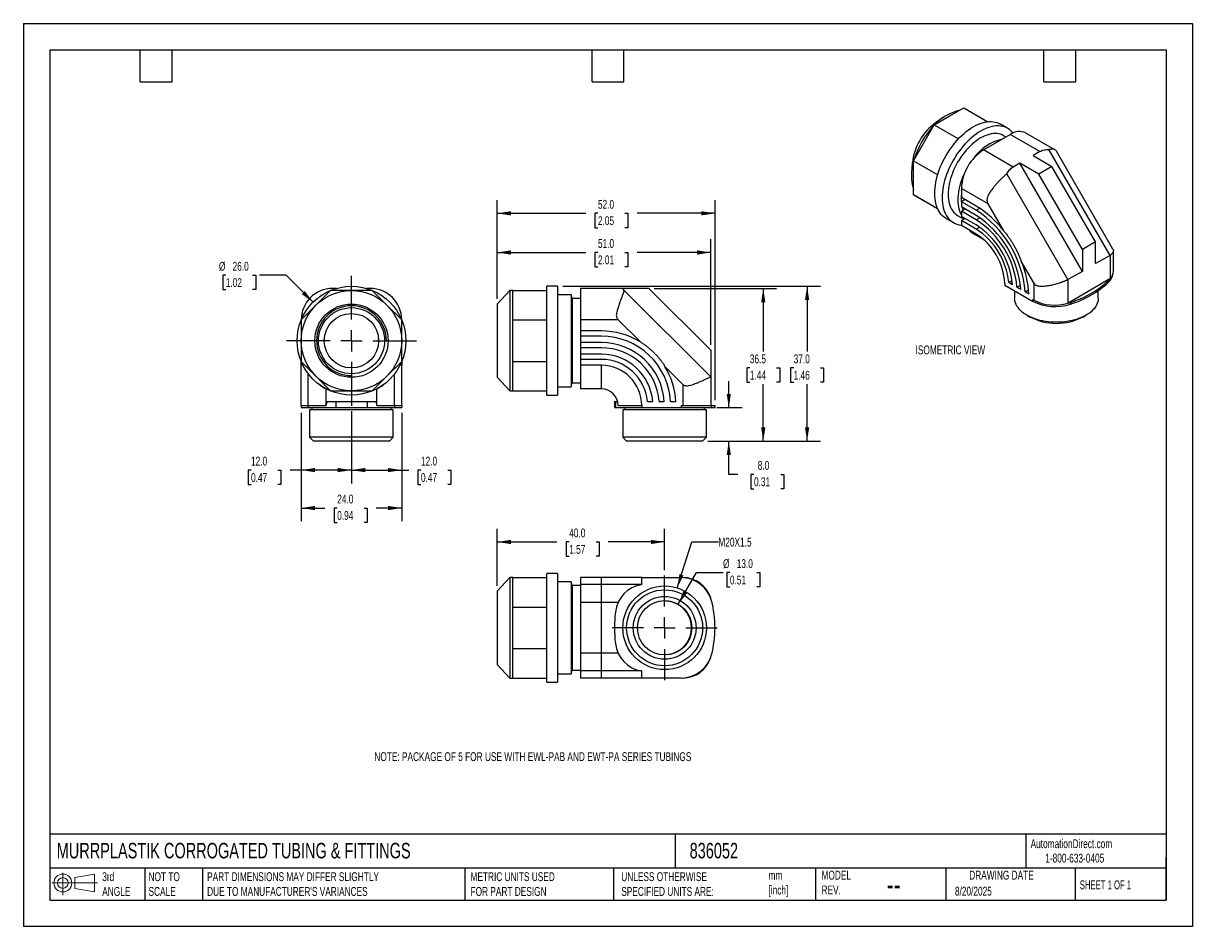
# Model space of a CAD drawing. Header units: millimetres. Extents: x 0 to 279, y 0 to 216.
import ezdxf

# ---------------------------------------------------------------- set-up
doc = ezdxf.new("R2010")
doc.units = ezdxf.units.MM
doc.linetypes.add('CENTERX2', pattern=[20.32, 12.7, -2.54, 2.54, -2.54])
doc.layers.add('CENTER', color=40, linetype='CENTERX2')
doc.layers.add('DIMENSIONS', color=140, linetype='Continuous', lineweight=25)
doc.layers.add('TEXT', color=140, linetype='Continuous', lineweight=25)
doc.styles.add('SLDTEXTSTYLE0', font='TXT', dxfattribs={"width": 0.7})
doc.styles.add('SLDTEXTSTYLE1', font='TXT', dxfattribs={"width": 0.65})
doc.dimstyles.new('SLDDIMSTYLE0', dxfattribs={"dimtxt": 2.158008, "dimasz": 3.302, "dimexe": 0, "dimexo": 0.0625, "dimgap": 0.539502, "dimtad": 0, "dimtih": 1, "dimtoh": 1, "dimdec": 1, "dimrnd": 1e-09, "dimzin": 12, "dimdsep": 46, "dimtxsty": 'SLDTEXTSTYLE0', "dimsah": 1, "dimcen": 0.09, "dimadec": 0, "dimazin": 3, "dimtfac": 1, "dimtdec": 1, "dimtofl": 0, "dimtmove": 0, "dimatfit": 3, "dimfxl": 0, "dimfrac": 2, "dimtolj": 1, "dimtzin": 12, "dimarcsym": 0})
doc.dimstyles.new('SLDDIMSTYLE1', dxfattribs={"dimtxt": 2.158008, "dimasz": 3.302, "dimexe": 0, "dimexo": 0.0625, "dimgap": 0.539502, "dimtad": 0, "dimtih": 1, "dimtoh": 1, "dimdec": 1, "dimrnd": 1e-09, "dimzin": 4, "dimdsep": 46, "dimtxsty": 'SLDTEXTSTYLE0', "dimsah": 1, "dimcen": 0.09, "dimadec": 0, "dimazin": 1, "dimtfac": 1, "dimtdec": 1, "dimtofl": 0, "dimtmove": 0, "dimatfit": 3, "dimfxl": 0, "dimfrac": 2, "dimtolj": 1, "dimtzin": 12, "dimarcsym": 0})
doc.dimstyles.new('SLDDIMSTYLE2', dxfattribs={"dimtxt": 2.158008, "dimasz": 3.302, "dimexe": 0, "dimexo": 0.0625, "dimgap": 0.539502, "dimtad": 0, "dimtih": 1, "dimtoh": 1, "dimdec": 1, "dimrnd": 1e-09, "dimzin": 4, "dimdsep": 46, "dimtxsty": 'SLDTEXTSTYLE0', "dimsah": 1, "dimcen": 0.09, "dimadec": 0, "dimazin": 1, "dimtfac": 1, "dimtdec": 1, "dimtmove": 0, "dimatfit": 0, "dimfxl": 0, "dimfrac": 2, "dimtolj": 1, "dimtzin": 12, "dimarcsym": 0})
doc.dimstyles.new('SLDDIMSTYLE3', dxfattribs={"dimtxt": 2.158008, "dimasz": 3.302, "dimexe": 0, "dimexo": 0.0625, "dimgap": 0.539502, "dimtad": 0, "dimtih": 1, "dimtoh": 1, "dimdec": 1, "dimrnd": 1e-09, "dimzin": 4, "dimdsep": 46, "dimtxsty": 'SLDTEXTSTYLE0', "dimsah": 1, "dimcen": 0, "dimadec": 0, "dimazin": 1, "dimtfac": 1, "dimtdec": 1, "dimtofl": 0, "dimtmove": 0, "dimatfit": 3, "dimfxl": 0, "dimfrac": 2, "dimtolj": 1, "dimtzin": 12, "dimarcsym": 0})
doc.dimstyles.new('SLDDIMSTYLE4', dxfattribs={"dimtxt": 2.158008, "dimasz": 3.302, "dimexe": 0, "dimexo": 0.0625, "dimgap": 0.539502, "dimtad": 0, "dimtih": 1, "dimtoh": 1, "dimdec": 1, "dimrnd": 1e-09, "dimzin": 12, "dimdsep": 46, "dimtxsty": 'SLDTEXTSTYLE0', "dimsah": 1, "dimcen": 0, "dimadec": 0, "dimazin": 3, "dimtfac": 1, "dimtdec": 1, "dimtofl": 0, "dimtmove": 0, "dimatfit": 3, "dimfxl": 0, "dimfrac": 2, "dimtolj": 1, "dimtzin": 12, "dimarcsym": 0})

# ---------------------------------------------------------------- blocks, each defined once
blk = doc.blocks.new('Block11')
at = {"color": 7, "linetype": 'Continuous', "lineweight": 18}
for p, q in [((0, 2.88), (10.87, 2.88)), ((2.59, 5.31), (2.59, 0)), ((5.48, 4.17), (10.18, 5.03)), ((5.48, 1.6), (5.48, 4.17)), ((10.18, 5.03), (10.18, 0.73)), ((5.48, 1.6), (10.18, 0.73))]:
    blk.add_line(p, q, dxfattribs=at)
for radius in [2.15, 1.29]:
    blk.add_circle((2.59, 2.88), radius, dxfattribs=at)
blk = doc.blocks.new('Block12')
at = {"color": 7, "linetype": 'Continuous'}
blk.add_blockref('Block11', (0, 0), dxfattribs=at)
blk = doc.blocks.new('_D')
at = {"layer": 'DIMENSIONS'}
for p, q in [((150.76, 152.55), (179.97, 152.55)), ((176.8, 152.55), (176.8, 137.47)), ((173.59, 133.56), (172.87, 133.56)), ((172.87, 133.56), (172.87, 130.13)), ((180, 133.56), (180.73, 133.56)), ((180.73, 133.56), (180.73, 130.13)), ((172.87, 130.13), (173.59, 130.13)), ((176.8, 116.05), (176.8, 129.64)), ((180.73, 130.13), (180, 130.13)), ((163.59, 116.05), (179.97, 116.05))]:
    blk.add_line(p, q, dxfattribs=at)
for points in [[(176.8, 152.55), (176.29, 149.25), (177.31, 149.25)], [(176.8, 116.05), (177.31, 119.35), (176.29, 119.35)]]:
    blk.add_solid(points, dxfattribs=at)
at = {"layer": 'DIMENSIONS', "char_height": 2.117, "attachment_point": 1, "style": 'SLDTEXTSTYLE0'}
for s, insert in [('36.5', (173.59, 136.77)), ('1.44', (173.59, 132.86))]:
    blk.add_mtext(s, dxfattribs=dict(at, insert=insert))
blk = doc.blocks.new('_D_1')
at = {"layer": 'DIMENSIONS'}
for p, q in [((128.89, 153.05), (190.46, 153.05)), ((187.28, 153.05), (187.28, 137.47)), ((184.07, 133.56), (183.35, 133.56)), ((183.35, 133.56), (183.35, 130.13)), ((190.49, 133.56), (191.21, 133.56)), ((191.21, 133.56), (191.21, 130.13)), ((183.35, 130.13), (184.07, 130.13)), ((187.28, 116.05), (187.28, 129.64)), ((191.21, 130.13), (190.49, 130.13)), ((163.59, 116.05), (190.46, 116.05))]:
    blk.add_line(p, q, dxfattribs=at)
for points in [[(187.28, 153.05), (186.77, 149.75), (187.79, 149.75)], [(187.28, 116.05), (187.79, 119.35), (186.77, 119.35)]]:
    blk.add_solid(points, dxfattribs=at)
at = {"layer": 'DIMENSIONS', "char_height": 2.117, "attachment_point": 1, "style": 'SLDTEXTSTYLE0'}
for s, insert in [('37.0', (184.07, 136.77)), ('1.46', (184.07, 132.86))]:
    blk.add_mtext(s, dxfattribs=dict(at, insert=insert))
blk = doc.blocks.new('_D_2')
at = {"layer": 'DIMENSIONS'}
for p, q in [((113.24, 150.07), (113.24, 164.31)), ((164.24, 139.07), (164.24, 164.31)), ((113.24, 161.14), (134.38, 161.14)), ((137.3, 161.14), (136.58, 161.14)), ((136.58, 161.14), (136.58, 157.71)), ((143.71, 161.14), (144.44, 161.14)), ((144.44, 161.14), (144.44, 157.71)), ((164.24, 161.14), (146.64, 161.14)), ((136.58, 157.71), (137.3, 157.71)), ((144.44, 157.71), (143.71, 157.71))]:
    blk.add_line(p, q, dxfattribs=at)
for points in [[(113.24, 161.14), (116.54, 160.63), (116.54, 161.65)], [(164.24, 161.14), (160.94, 161.65), (160.94, 160.63)]]:
    blk.add_solid(points, dxfattribs=at)
at = {"layer": 'DIMENSIONS', "char_height": 2.117, "attachment_point": 1, "style": 'SLDTEXTSTYLE0'}
for s, insert in [('51.0', (137.3, 164.35)), ('2.01', (137.3, 160.44))]:
    blk.add_mtext(s, dxfattribs=dict(at, insert=insert))
blk = doc.blocks.new('_D_3')
at = {"layer": 'DIMENSIONS'}
for p, q in [((113.24, 150.07), (113.24, 173.67)), ((165.28, 125.82), (165.28, 173.67)), ((113.24, 170.5), (134.38, 170.5)), ((137.3, 170.5), (136.58, 170.5)), ((136.58, 170.5), (136.58, 167.07)), ((143.71, 170.5), (144.44, 170.5)), ((144.44, 170.5), (144.44, 167.07)), ((165.28, 170.5), (146.64, 170.5)), ((136.58, 167.07), (137.3, 167.07)), ((144.44, 167.07), (143.71, 167.07))]:
    blk.add_line(p, q, dxfattribs=at)
for points in [[(113.24, 170.5), (116.54, 169.99), (116.54, 171.01)], [(165.28, 170.5), (161.98, 171.01), (161.98, 169.99)]]:
    blk.add_solid(points, dxfattribs=at)
at = {"layer": 'DIMENSIONS', "char_height": 2.117, "attachment_point": 1, "style": 'SLDTEXTSTYLE0'}
for s, insert in [('52.0', (137.3, 173.71)), ('2.05', (137.3, 169.8))]:
    blk.add_mtext(s, dxfattribs=dict(at, insert=insert))
blk = doc.blocks.new('_D_4')
at = {"layer": 'DIMENSIONS'}
for p, q in [((168.57, 124.05), (168.57, 130.4)), ((165.71, 124.05), (171.74, 124.05)), ((163.59, 116.05), (171.74, 116.05)), ((168.57, 108.1), (168.57, 116.05)), ((170.7, 108.1), (168.57, 108.1)), ((174.59, 108.1), (173.86, 108.1)), ((173.86, 108.1), (173.86, 104.67)), ((181, 108.1), (181.73, 108.1)), ((181.73, 108.1), (181.73, 104.67)), ((173.86, 104.67), (174.59, 104.67)), ((181.73, 104.67), (181, 104.67))]:
    blk.add_line(p, q, dxfattribs=at)
for points in [[(168.57, 124.05), (169.07, 127.35), (168.06, 127.35)], [(168.57, 116.05), (168.06, 112.75), (169.07, 112.75)]]:
    blk.add_solid(points, dxfattribs=at)
at = {"layer": 'DIMENSIONS', "char_height": 2.117, "attachment_point": 1, "style": 'SLDTEXTSTYLE0'}
for s, insert in [('8.0', (175.49, 111.31)), ('0.31', (174.59, 107.4))]:
    blk.add_mtext(s, dxfattribs=dict(at, insert=insert))
blk = doc.blocks.new('_D_5')
at = {"layer": 'DIMENSIONS'}
for p, q in [((48.37, 155.69), (47.65, 155.69)), ((47.65, 155.69), (47.65, 152.26)), ((54.78, 155.69), (55.51, 155.69)), ((55.51, 155.69), (55.51, 152.26)), ((62.76, 155.69), (56.41, 155.69)), ((69.21, 149.24), (62.76, 155.69)), ((47.65, 152.26), (48.37, 152.26)), ((55.51, 152.26), (54.78, 152.26))]:
    blk.add_line(p, q, dxfattribs=at)
blk.add_solid([(69.21, 149.24), (67.23, 151.94), (66.51, 151.22)], dxfattribs=at)
at = {"layer": 'DIMENSIONS', "char_height": 2.117, "attachment_point": 1, "style": 'SLDTEXTSTYLE0'}
for s, insert in [('%%c', (46.74, 158.9)), ('26.0', (50, 158.9)), ('1.02', (48.37, 154.99))]:
    blk.add_mtext(s, dxfattribs=dict(at, insert=insert))
blk = doc.blocks.new('_D_6')
at = {"layer": 'DIMENSIONS'}
for p, q in [((78.4, 123.24), (78.4, 105.95)), ((90.4, 122.78), (90.4, 105.95)), ((78.4, 109.12), (90.4, 109.12)), ((90.4, 109.12), (92.09, 109.12)), ((95.01, 109.12), (94.29, 109.12)), ((94.29, 109.12), (94.29, 105.69)), ((101.42, 109.12), (102.15, 109.12)), ((102.15, 109.12), (102.15, 105.69)), ((94.29, 105.69), (95.01, 105.69)), ((102.15, 105.69), (101.42, 105.69))]:
    blk.add_line(p, q, dxfattribs=at)
for points in [[(78.4, 109.12), (81.7, 108.62), (81.7, 109.63)], [(90.4, 109.12), (87.1, 109.63), (87.1, 108.62)]]:
    blk.add_solid(points, dxfattribs=at)
at = {"layer": 'DIMENSIONS', "char_height": 2.117, "attachment_point": 1, "style": 'SLDTEXTSTYLE0'}
for s, insert in [('12.0', (95.01, 112.34)), ('0.47', (95.01, 108.42))]:
    blk.add_mtext(s, dxfattribs=dict(at, insert=insert))
blk = doc.blocks.new('_D_7')
at = {"layer": 'DIMENSIONS'}
for p, q in [((78.4, 123.24), (78.4, 105.95)), ((66.4, 122.78), (66.4, 105.95)), ((54.4, 109.12), (53.68, 109.12)), ((53.68, 109.12), (53.68, 105.69)), ((60.81, 109.12), (61.54, 109.12)), ((61.54, 109.12), (61.54, 105.69)), ((66.4, 109.12), (63.74, 109.12)), ((78.4, 109.12), (66.4, 109.12)), ((53.68, 105.69), (54.4, 105.69)), ((61.54, 105.69), (60.81, 105.69))]:
    blk.add_line(p, q, dxfattribs=at)
for points in [[(66.4, 109.12), (69.7, 108.62), (69.7, 109.63)], [(78.4, 109.12), (75.1, 109.63), (75.1, 108.62)]]:
    blk.add_solid(points, dxfattribs=at)
at = {"layer": 'DIMENSIONS', "char_height": 2.117, "attachment_point": 1, "style": 'SLDTEXTSTYLE0'}
for s, insert in [('12.0', (54.4, 112.34)), ('0.47', (54.4, 108.42))]:
    blk.add_mtext(s, dxfattribs=dict(at, insert=insert))
blk = doc.blocks.new('_D_8')
at = {"layer": 'DIMENSIONS'}
for p, q in [((66.4, 122.78), (66.4, 96.88)), ((90.4, 122.78), (90.4, 96.88)), ((66.4, 100.05), (72.06, 100.05)), ((74.99, 100.05), (74.26, 100.05)), ((74.26, 100.05), (74.26, 96.62)), ((81.4, 100.05), (82.12, 100.05)), ((82.12, 100.05), (82.12, 96.62)), ((90.4, 100.05), (84.32, 100.05)), ((74.26, 96.62), (74.99, 96.62)), ((82.12, 96.62), (81.4, 96.62))]:
    blk.add_line(p, q, dxfattribs=at)
for points in [[(66.4, 100.05), (69.7, 99.54), (69.7, 100.56)], [(90.4, 100.05), (87.1, 100.56), (87.1, 99.54)]]:
    blk.add_solid(points, dxfattribs=at)
at = {"layer": 'DIMENSIONS', "char_height": 2.117, "attachment_point": 1, "style": 'SLDTEXTSTYLE0'}
for s, insert in [('24.0', (74.99, 103.26)), ('0.94', (74.99, 99.35))]:
    blk.add_mtext(s, dxfattribs=dict(at, insert=insert))
blk = doc.blocks.new('SW_CENTERMARKSYMBOL_0')
at = {"layer": 'CENTER', "color": 0}
for p, q in [((0, 5.08), (0, 15.54)), ((-5.08, 0), (-15.54, 0)), ((0, 0), (-2.54, 0)), ((0, 0), (0, 2.54)), ((0, 0), (0, -2.54)), ((0, 0), (2.54, 0)), ((5.08, 0), (15.54, 0)), ((0, -5.08), (0, -15.54))]:
    blk.add_line(p, q, dxfattribs=at)
blk = doc.blocks.new('_D_9')
at = {"layer": 'DIMENSIONS'}
for p, q in [((156.49, 77.06), (160.85, 84.62)), ((160.85, 84.62), (167.2, 84.62)), ((168.83, 84.62), (168.11, 84.62)), ((168.11, 84.62), (168.11, 81.19)), ((175.25, 84.62), (175.97, 84.62)), ((175.97, 84.62), (175.97, 81.19)), ((168.11, 81.19), (168.83, 81.19)), ((175.97, 81.19), (175.25, 81.19))]:
    blk.add_line(p, q, dxfattribs=at)
blk.add_solid([(156.49, 77.06), (158.58, 79.66), (157.7, 80.17)], dxfattribs=at)
at = {"layer": 'DIMENSIONS', "char_height": 2.117, "attachment_point": 1, "style": 'SLDTEXTSTYLE0'}
for s, insert in [('%%c', (167.2, 87.83)), ('13.0', (170.46, 87.83)), ('0.51', (168.83, 83.91))]:
    blk.add_mtext(s, dxfattribs=dict(at, insert=insert))
blk = doc.blocks.new('_D_10')
at = {"layer": 'DIMENSIONS'}
for p, q in [((156.26, 80.96), (159.73, 91.95)), ((159.73, 91.95), (166.08, 91.95))]:
    blk.add_line(p, q, dxfattribs=at)
blk.add_solid([(156.26, 80.96), (157.74, 83.96), (156.77, 84.27)], dxfattribs=at)
at = {"layer": 'DIMENSIONS', "insert": (166.08, 92.96), "char_height": 2.117, "attachment_point": 1, "style": 'SLDTEXTSTYLE0'}
blk.add_mtext('M20X1.5', dxfattribs=at)
blk = doc.blocks.new('_D_11')
at = {"layer": 'DIMENSIONS'}
for p, q in [((113.24, 81.45), (113.24, 95.12)), ((153.24, 85.24), (153.24, 95.12)), ((113.24, 91.95), (127.51, 91.95)), ((130.44, 91.95), (129.71, 91.95)), ((129.71, 91.95), (129.71, 88.52)), ((136.85, 91.95), (137.57, 91.95)), ((137.57, 91.95), (137.57, 88.52)), ((153.24, 91.95), (139.77, 91.95)), ((129.71, 88.52), (130.44, 88.52)), ((137.57, 88.52), (136.85, 88.52))]:
    blk.add_line(p, q, dxfattribs=at)
for points in [[(113.24, 91.95), (116.54, 91.44), (116.54, 92.45)], [(153.24, 91.95), (149.94, 92.45), (149.94, 91.44)]]:
    blk.add_solid(points, dxfattribs=at)
at = {"layer": 'DIMENSIONS', "char_height": 2.117, "attachment_point": 1, "style": 'SLDTEXTSTYLE0'}
for s, insert in [('40.0', (130.44, 95.16)), ('1.57', (130.44, 91.24))]:
    blk.add_mtext(s, dxfattribs=dict(at, insert=insert))
blk = doc.blocks.new('SW_CENTERMARKSYMBOL_1')
at = {"layer": 'CENTER', "color": 0}
for p, q in [((0, 5.08), (0, 12.54)), ((-5.08, 0), (-12.54, 0)), ((0, 0), (-2.54, 0)), ((0, 0), (0, 2.54)), ((0, 0), (0, -2.54)), ((0, 0), (2.54, 0)), ((5.08, 0), (12.54, 0)), ((0, -5.08), (0, -12.54))]:
    blk.add_line(p, q, dxfattribs=at)

msp = doc.modelspace()

# ---------------------------------------------------------------- linework, layer by layer
at = {"color": 7, "linetype": 'Continuous'}
for p, q in [((0, 215.9), (0, 0)), ((0, 215.9), (279.4, 215.9)), ((279.4, 215.9), (279.4, 0)), ((279.4, 0), (0, 0))]:
    msp.add_line(p, q, dxfattribs=at)
for p, q in [((221.2, 193.69), (224.71, 195.72)), ((224.71, 195.72), (230.48, 192.39)), ((217.68, 191.66), (221.2, 193.69)), ((219.96, 193.51), (218.04, 192.21)), ((215.2, 187.36), (217.68, 191.66)), ((217.68, 191.66), (223.46, 188.32)), ((235.25, 190.79), (233.48, 191.81)), ((212.71, 183.05), (215.2, 187.36)), ((229.46, 185.66), (235.82, 189.33)), ((234.8, 188.74), (234.25, 189.06)), ((242.89, 185.25), (235.82, 189.33)), ((246.51, 185.69), (239.57, 189.7)), ((236.53, 181.57), (229.46, 185.66)), ((242.89, 185.25), (241.3, 184.33)), ((259.67, 160.45), (245.07, 185.74)), ((260.37, 161.95), (246.87, 185.34)), ((212.42, 182.47), (212.25, 180.15)), ((212.71, 183.05), (218.49, 179.72)), ((212.71, 178.99), (212.71, 183.05)), ((238.12, 182.49), (236.53, 181.57)), ((253.05, 156.63), (238.12, 182.49)), ((242.62, 179.89), (238.12, 182.49)), ((241.3, 184.33), (245.8, 181.73)), ((245.8, 181.73), (242.62, 179.89)), ((256.23, 163.66), (245.8, 181.73)), ((212.71, 174.93), (212.71, 178.99)), ((249.62, 154.65), (235.02, 179.93)), ((253.05, 161.83), (242.62, 179.89)), ((230.53, 172.79), (224.15, 176.47)), ((224.15, 176.47), (224.15, 174.29)), ((212.71, 174.93), (218.48, 171.6)), ((215.2, 173.5), (212.71, 174.93)), ((214.68, 173.8), (214.7, 173.78)), ((214.7, 173.78), (215.2, 173.5)), ((217.68, 172.06), (215.2, 173.5)), ((227.69, 172.25), (224.15, 174.29)), ((225.04, 173.78), (224.15, 173.27)), ((224.15, 173.27), (224.15, 172.04)), ((227.69, 171.23), (224.15, 173.27)), ((217.68, 172.06), (218.48, 171.6)), ((227.69, 170), (224.15, 172.04)), ((225.04, 171.52), (224.15, 171.01)), ((224.15, 171.01), (224.15, 169.77)), ((227.69, 168.97), (224.15, 171.01)), ((227.69, 171.23), (228.54, 171.72)), ((234.28, 166.3), (230.53, 172.79)), ((220.48, 169.29), (222.25, 168.27)), ((223.25, 170), (224.79, 169.11)), ((227.69, 167.73), (224.15, 169.77)), ((225.04, 169.26), (224.15, 168.75)), ((224.15, 168.75), (224.15, 167.59)), ((227.69, 166.7), (224.15, 168.75)), ((227.69, 168.97), (228.54, 169.46)), ((227.69, 165.55), (224.15, 167.59)), ((226.84, 165.76), (229.49, 164.23)), ((227.69, 166.7), (228.54, 167.19)), ((256.23, 163.66), (253.05, 161.83)), ((256.23, 158.47), (256.23, 163.66)), ((253.05, 161.83), (253.05, 156.63)), ((259.67, 160.45), (256.23, 158.47)), ((259.68, 160.45), (259.68, 154.84)), ((260.46, 156.69), (260.46, 161.6)), ((241.44, 153.89), (238.44, 159.09)), ((253.05, 156.63), (249.62, 154.65)), ((234.5, 153.76), (234.5, 153.35)), ((235.46, 154.02), (236.25, 154.48)), ((235.46, 154.02), (236.36, 153.5)), ((241.44, 153.89), (241.44, 149.75)), ((249.6, 154.63), (249.6, 149.02)), ((259.64, 154.81), (249.65, 149.04)), ((259.33, 154.47), (259.33, 154.06)), ((259.68, 154.84), (259.64, 154.81)), ((73.43, 152.05), (69.91, 148.54)), ((78.4, 152.05), (73.43, 152.05)), ((74.83, 152.55), (73.9, 152.55)), ((83.37, 152.05), (78.4, 152.05)), ((82.9, 152.55), (81.97, 152.55)), ((86.88, 148.54), (83.37, 152.05)), ((116.24, 152.05), (113.24, 148.8)), ((116.94, 152.05), (116.24, 152.05)), ((116.24, 152.05), (116.24, 128.05)), ((116.94, 148.54), (116.94, 152.05)), ((116.94, 152.05), (125.12, 152.05)), ((127.62, 153.05), (125.12, 153.05)), ((125.12, 127.05), (125.12, 153.05)), ((127.62, 153.05), (127.62, 127.05)), ((130.88, 151.05), (127.62, 151.05)), ((131.12, 150.15), (130.88, 151.05)), ((130.88, 151.05), (130.88, 129.05)), ((133.12, 152.55), (133.12, 145.05)), ((143.12, 152.55), (133.12, 152.55)), ((149.49, 152.55), (143.12, 152.55)), ((164.24, 131.44), (143.59, 152.08)), ((164.24, 137.8), (149.49, 152.55)), ((234.5, 153.35), (241.17, 149.5)), ((236.86, 151.98), (236.86, 150.23)), ((237.43, 152.88), (238.24, 153.35)), ((237.43, 152.88), (238.32, 152.37)), ((239.39, 151.75), (240.2, 152.22)), ((239.39, 151.75), (240.28, 151.24)), ((256.86, 150.23), (256.86, 152.03)), ((69.91, 148.54), (66.4, 145.02)), ((90.4, 145.02), (86.88, 148.54)), ((113.24, 148.8), (113.24, 131.3)), ((116.94, 145.02), (116.94, 148.54)), ((133.12, 150.15), (131.12, 150.15)), ((131.12, 150.15), (131.12, 129.95)), ((241.17, 149.9), (241.44, 149.75)), ((241.17, 149.9), (241.17, 149.5)), ((249.65, 149.04), (249.6, 149.02)), ((250.24, 149.22), (250.24, 148.81)), ((239.79, 146.15), (240.44, 145.77)), ((253.29, 145.77), (253.94, 146.15)), ((66.4, 145.02), (66.4, 140.05)), ((90.4, 140.05), (90.4, 145.02)), ((116.94, 140.05), (116.94, 145.02)), ((116.94, 145.02), (125.12, 145.02)), ((142.14, 145.05), (133.12, 145.05)), ((133.12, 145.05), (133.12, 142.38)), ((147.44, 139.75), (142.14, 145.05)), ((66.4, 140.05), (66.4, 135.08)), ((87.15, 140.05), (86.75, 140.05)), ((90.4, 135.08), (90.4, 140.05)), ((116.94, 135.08), (116.94, 140.05)), ((138.12, 142.38), (133.12, 142.38)), ((133.12, 142.38), (133.12, 141.13)), ((133.12, 141.13), (133.12, 139.62)), ((138.12, 141.13), (133.12, 141.13)), ((138.12, 139.62), (133.12, 139.62)), ((133.12, 139.62), (133.12, 138.36)), ((133.12, 138.36), (133.12, 136.85)), ((138.12, 138.36), (133.12, 138.36)), ((164.24, 137.8), (164.24, 131.44)), ((66.4, 135.08), (69.91, 131.57)), ((66.4, 134.18), (66.4, 135.05)), ((66.8, 134.18), (66.4, 134.18)), ((66.4, 124.55), (66.4, 134.18)), ((86.88, 131.57), (90.4, 135.08)), ((90.4, 134.18), (90, 134.18)), ((90.4, 135.05), (90.4, 134.18)), ((90.4, 124.55), (90.4, 134.18)), ((116.94, 135.08), (125.12, 135.08)), ((116.94, 131.57), (116.94, 135.08)), ((138.12, 136.85), (133.12, 136.85)), ((133.12, 136.85), (133.12, 135.59)), ((133.12, 135.59), (133.12, 134.18)), ((138.12, 135.59), (133.12, 135.59)), ((138.12, 134.18), (133.12, 134.18)), ((133.12, 134.18), (133.12, 128.55)), ((138.12, 128.55), (138.12, 134.18)), ((68.09, 124.55), (68.09, 132.13)), ((69.91, 131.57), (73.43, 128.05)), ((78.4, 131.3), (78.4, 131.7)), ((83.37, 128.05), (86.88, 131.57)), ((88.71, 124.55), (88.71, 132.13)), ((116.94, 128.05), (116.94, 131.57)), ((157.57, 129.62), (153.32, 133.87)), ((164.24, 131.43), (164.24, 124.55)), ((72.34, 128.55), (72.32, 128.55)), ((72.32, 124.55), (72.32, 128.55)), ((84.47, 128.55), (84.46, 128.55)), ((84.47, 124.55), (84.47, 128.55)), ((113.24, 131.3), (116.24, 128.05)), ((127.62, 129.05), (130.88, 129.05)), ((130.88, 129.05), (131.12, 129.95)), ((131.12, 129.95), (133.12, 129.95)), ((138.12, 128.55), (133.12, 128.55)), ((157.57, 129.62), (157.57, 124.55)), ((73.43, 128.05), (78.4, 128.05)), ((78.4, 128.05), (83.37, 128.05)), ((116.24, 128.05), (116.94, 128.05)), ((116.94, 128.05), (125.12, 128.05)), ((125.12, 127.05), (127.62, 127.05)), ((66.4, 124.55), (68.09, 124.55)), ((66.4, 124.55), (66.4, 124.05)), ((66.4, 124.05), (68.09, 124.05)), ((68.09, 124.55), (72.32, 124.55)), ((68.09, 124.55), (68.09, 124.05)), ((68.09, 124.05), (74.65, 124.05)), ((68.4, 123.55), (68.4, 116.97)), ((88.4, 123.55), (68.4, 123.55)), ((68.9, 124.05), (68.9, 123.55)), ((72.61, 125.55), (74.65, 125.55)), ((74.65, 125.55), (74.65, 124.05)), ((74.65, 125.55), (82.15, 125.55)), ((74.65, 124.05), (82.15, 124.05)), ((82.15, 125.55), (82.15, 124.05)), ((82.15, 125.55), (84.19, 125.55)), ((82.15, 124.05), (88.71, 124.05)), ((84.47, 124.55), (88.71, 124.55)), ((87.9, 123.55), (87.9, 124.05)), ((88.4, 116.97), (88.4, 123.55)), ((88.71, 124.55), (90.4, 124.55)), ((88.71, 124.55), (88.71, 124.05)), ((88.71, 124.05), (90.4, 124.05)), ((90.4, 124.55), (90.4, 124.05)), ((141.25, 125.55), (141.25, 124.05)), ((141.25, 125.55), (141.46, 125.55)), ((141.25, 124.05), (141.46, 124.05)), ((141.46, 125.55), (141.46, 124.05)), ((141.46, 125.55), (141.99, 125.55)), ((141.46, 124.05), (147.75, 124.05)), ((142.12, 124.55), (147.75, 124.55)), ((143.24, 123.55), (143.24, 116.97)), ((163.24, 123.55), (143.24, 123.55)), ((143.74, 124.05), (143.74, 123.55)), ((147.75, 124.55), (147.75, 124.05)), ((147.75, 124.05), (157.19, 124.05)), ((149.11, 125.55), (150.38, 125.55)), ((151.89, 125.55), (153.16, 125.55)), ((154.67, 125.55), (155.92, 125.55)), ((157.19, 124.55), (157.57, 124.55)), ((157.19, 124.55), (157.19, 124.05)), ((157.19, 124.05), (164.44, 124.05)), ((157.57, 124.55), (164.24, 124.55)), ((162.74, 123.55), (162.74, 124.05)), ((163.24, 116.97), (163.24, 123.55)), ((164.24, 124.55), (164.44, 124.55)), ((164.44, 124.55), (164.44, 124.05)), ((164.44, 124.55), (165.28, 124.55)), ((164.44, 124.05), (165.28, 124.05)), ((165.28, 124.05), (165.28, 124.55)), ((68.4, 116.97), (69.32, 116.05)), ((88.4, 116.97), (68.4, 116.97)), ((87.48, 116.05), (69.32, 116.05)), ((87.48, 116.05), (88.4, 116.97)), ((143.24, 116.97), (144.16, 116.05)), ((163.24, 116.97), (143.24, 116.97)), ((162.32, 116.05), (144.16, 116.05)), ((162.32, 116.05), (163.24, 116.97)), ((127.62, 84.43), (125.12, 84.43)), ((125.12, 58.43), (125.12, 84.43)), ((127.62, 84.43), (127.62, 58.43)), ((116.24, 83.43), (113.24, 80.18)), ((116.94, 83.43), (116.24, 83.43)), ((116.24, 83.43), (116.24, 59.43)), ((116.94, 79.91), (116.94, 83.43)), ((116.94, 83.43), (125.12, 83.43)), ((130.88, 82.43), (127.62, 82.43)), ((131.12, 81.53), (130.88, 82.43)), ((130.88, 82.43), (130.88, 60.43)), ((133.12, 81.53), (131.12, 81.53)), ((131.12, 81.53), (131.12, 61.33)), ((133.12, 83.43), (133.12, 81.74)), ((138.12, 83.43), (133.12, 83.43)), ((138.12, 81.74), (133.12, 81.74)), ((133.12, 81.74), (133.12, 77.5)), ((138.12, 81.74), (138.12, 83.43)), ((147.75, 83.43), (138.12, 83.43)), ((138.12, 77.5), (138.12, 81.74)), ((147.75, 81.74), (138.12, 81.74)), ((147.75, 81.74), (147.75, 83.43)), ((147.75, 83.43), (157.19, 83.43)), ((113.24, 80.18), (113.24, 62.68)), ((116.94, 76.4), (116.94, 79.91)), ((164.24, 78.49), (164.24, 78.56)), ((116.94, 71.43), (116.94, 76.4)), ((116.94, 76.4), (125.12, 76.4)), ((138.12, 77.5), (133.12, 77.5)), ((133.12, 77.5), (133.12, 65.35)), ((138.12, 65.35), (138.12, 77.5)), ((142.12, 77.5), (138.12, 77.5)), ((153.3, 77.93), (153.24, 77.93)), ((116.94, 66.46), (116.94, 71.43)), ((116.94, 62.94), (116.94, 66.46)), ((116.94, 66.46), (125.12, 66.46)), ((138.12, 65.35), (133.12, 65.35)), ((133.12, 65.35), (133.12, 61.12)), ((138.12, 61.12), (138.12, 65.35)), ((142.12, 65.35), (138.12, 65.35)), ((153.48, 64.95), (153.14, 64.93)), ((164.24, 64.3), (164.24, 64.37)), ((113.24, 62.68), (116.24, 59.43)), ((116.94, 59.43), (116.94, 62.94)), ((116.24, 59.43), (116.94, 59.43)), ((116.94, 59.43), (125.12, 59.43)), ((127.62, 60.43), (130.88, 60.43)), ((130.88, 60.43), (131.12, 61.33)), ((131.12, 61.33), (133.12, 61.33)), ((138.12, 61.12), (133.12, 61.12)), ((133.12, 61.12), (133.12, 59.43)), ((138.12, 59.43), (133.12, 59.43)), ((147.75, 61.12), (138.12, 61.12)), ((138.12, 59.43), (138.12, 61.12)), ((147.75, 59.43), (138.12, 59.43)), ((147.75, 59.43), (147.75, 61.12)), ((157.19, 59.43), (147.75, 59.43)), ((125.12, 58.43), (127.62, 58.43))]:
    msp.add_line(p, q)
at = {"flags": 128}
for points in [[(220.48, 169.29), (220.48, 169.29), (220.1, 169.54), (219.74, 169.83), (219.42, 170.15), (219.11, 170.52), (218.84, 170.92), (218.6, 171.36), (218.39, 171.83), (218.2, 172.33), (218.06, 172.86), (217.94, 173.42), (217.86, 174), (217.81, 174.61), (217.79, 175.24), (217.81, 175.9), (217.86, 176.56), (217.94, 177.25), (218.06, 177.94), (218.2, 178.64), (218.39, 179.35), (218.6, 180.07), (218.84, 180.79), (219.11, 181.5), (219.42, 182.21), (219.74, 182.92), (220.1, 183.62), (220.48, 184.31), (220.89, 184.98), (221.31, 185.63), (221.76, 186.27), (222.23, 186.89), (222.71, 187.48), (223.21, 188.05), (223.72, 188.59), (224.25, 189.11), (224.78, 189.59), (225.32, 190.04), (225.87, 190.45), (226.43, 190.83), (226.98, 191.17), (227.54, 191.47), (228.09, 191.73), (228.64, 191.95), (229.18, 192.13), (229.72, 192.26), (230.24, 192.36), (230.75, 192.41), (231.25, 192.42), (231.74, 192.38), (232.2, 192.3), (232.65, 192.18), (233.08, 192.02), (233.48, 191.81)], [(236.52, 189.68), (236.31, 189.93), (235.98, 190.25), (235.63, 190.54), (235.25, 190.79), (234.84, 191), (234.42, 191.16), (233.97, 191.28), (233.5, 191.36), (233.02, 191.4), (232.52, 191.39), (232.01, 191.34), (231.48, 191.24), (230.95, 191.11), (230.41, 190.93), (229.86, 190.71), (229.3, 190.45), (228.75, 190.15), (228.19, 189.81), (227.64, 189.43), (227.09, 189.02), (226.55, 188.57), (226.01, 188.09), (225.49, 187.57), (224.98, 187.03), (224.48, 186.46), (223.99, 185.87), (223.53, 185.25), (223.08, 184.61), (222.65, 183.96), (222.25, 183.28), (221.87, 182.6), (221.51, 181.9), (221.18, 181.19), (220.88, 180.48), (220.61, 179.77), (220.37, 179.05), (220.15, 178.33), (219.97, 177.62), (219.82, 176.92), (219.71, 176.22), (219.62, 175.54), (219.57, 174.87), (219.56, 174.22), (219.57, 173.59), (219.62, 172.98), (219.71, 172.4), (219.82, 171.84), (219.97, 171.31), (220.15, 170.8), (220.37, 170.34), (220.61, 169.9), (220.88, 169.5), (221.18, 169.13), (221.51, 168.81), (221.87, 168.52), (222.25, 168.27), (222.65, 168.07), (223.08, 167.9), (223.53, 167.78), (223.99, 167.7), (224.15, 167.68)], [(234.25, 189.06), (233.88, 189.24), (233.48, 189.39), (233.07, 189.49), (232.64, 189.55), (232.19, 189.57), (231.73, 189.55), (231.25, 189.48), (230.76, 189.37), (230.27, 189.22), (229.76, 189.02), (229.26, 188.79), (228.75, 188.51), (228.24, 188.2), (227.73, 187.85), (227.23, 187.46), (226.74, 187.04), (226.25, 186.59), (225.77, 186.11), (225.31, 185.6), (224.86, 185.06), (224.43, 184.5), (224.01, 183.92), (223.62, 183.32), (223.25, 182.71), (222.9, 182.08), (222.58, 181.44), (222.28, 180.79), (222.01, 180.13), (221.77, 179.48), (221.56, 178.82), (221.38, 178.17), (221.24, 177.52), (221.12, 176.88), (221.04, 176.25), (220.99, 175.64), (220.97, 175.04), (220.99, 174.46), (221.04, 173.91), (221.12, 173.37), (221.24, 172.87), (221.38, 172.39), (221.56, 171.95), (221.77, 171.53), (222.01, 171.15), (222.28, 170.81), (222.58, 170.5), (222.9, 170.23), (223.25, 170), (223.25, 170)], [(225.23, 180.79), (225.21, 180.75), (224.88, 180.11), (224.59, 179.46), (224.32, 178.8), (224.08, 178.15), (223.87, 177.49), (223.69, 176.84), (223.54, 176.19), (223.42, 175.55), (223.34, 174.92), (223.29, 174.31), (223.28, 173.71), (223.29, 173.13), (223.34, 172.58), (223.42, 172.04), (223.54, 171.54), (223.69, 171.06), (223.87, 170.61), (224.08, 170.2), (224.15, 170.07)], [(256.86, 150.23), (256.86, 149.98), (256.8, 149.58), (256.7, 149.19), (256.55, 148.8), (256.36, 148.41), (256.12, 148.04), (255.84, 147.68), (255.51, 147.33), (255.14, 146.99), (254.74, 146.67), (254.29, 146.36), (253.81, 146.08), (253.3, 145.81), (252.76, 145.56), (252.18, 145.34), (251.59, 145.14), (250.97, 144.96), (250.33, 144.81), (249.67, 144.69), (249.01, 144.59), (248.33, 144.52), (247.64, 144.47), (246.95, 144.45), (246.26, 144.46), (245.57, 144.5), (244.89, 144.57), (244.22, 144.66), (243.56, 144.78), (242.92, 144.92), (242.29, 145.09), (241.69, 145.29), (241.11, 145.5), (240.56, 145.74), (240.04, 146.01), (239.55, 146.29), (239.1, 146.59), (238.68, 146.91), (238.31, 147.24), (237.97, 147.59), (237.68, 147.95), (237.43, 148.32), (237.22, 148.7), (237.06, 149.09), (236.95, 149.48), (236.88, 149.88), (236.86, 150.23)]]:
    msp.add_lwpolyline(points, dxfattribs=at)
for centre, radius in [((78.4, 140.05), 13), ((78.4, 140.05), 12), ((78.4, 140.05), 8.75), ((78.4, 140.05), 7.9), ((78.4, 140.05), 6.5), ((153.24, 71.43), 10), ((153.24, 71.43), 9.08), ((153.24, 71.43), 7.5), ((153.24, 71.43), 6.5)]:
    msp.add_circle(centre, radius)
for centre, radius, start, end in [((226.03, 184.18), 11.15, 102.7989, 137.1957), ((226.11, 181.05), 13.77, 125.8882, 174.1172), ((232.08, 177.61), 20.07, 136.2421, 163.7579), ((238.01, 186.29), 3.75, 65.5021, 125.8084), ((236.5, 176.98), 11.53, 103.2696, 144.2166), ((235.64, 175.96), 11.5, 122.5439, 177.4561), ((223.37, 179.56), 11.15, 162.803, 197.197), ((233.58, 174.02), 9.5, 173.0006, 186.9994), ((229.76, 173.43), 5.62, 195.4828, 202.7763), ((215.53, 152.16), 23.48, 37.0187, 58.8143), ((213.79, 149.62), 25.69, 4.7476, 57.2493), ((227.6, 172.09), 3.99, 219.2511, 227.1449), ((215.1, 150.38), 23.31, 4.8911, 57.3063), ((216.12, 150.97), 21.39, 5.1297, 57.2686), ((217.34, 151.68), 19.1, 5.4842, 57.2094), ((228.18, 168.06), 2.65, 215.3382, 239.6495), ((218.44, 152.31), 17.11, 5.7308, 57.2712), ((219.76, 153.11), 14.75, 2.5111, 57.4889), ((216.05, 149.71), 24.28, 3.6159, 22.7402), ((257.68, 156.77), 2.79, 316.0492, 358.3308), ((243.53, 171.33), 23.11, 286.8671, 313.1275), ((243.53, 170.92), 23.11, 286.8671, 313.1275), ((257.14, 156.43), 3.23, 312.8085, 349.767), ((256.32, 157.5), 4.27, 314.8048, 320.9688), ((73.9, 145.05), 7.5, 90, 180), ((82.9, 145.05), 7.5, 0, 90), ((78.4, 140.05), 8.35, 0, 270), ((246.52, 159.97), 11.76, 242.9386, 288.427), ((246.44, 159.54), 10.99, 242.9803, 286.7434), ((246.97, 159), 10.31, 285.0542, 288.4771), ((246.86, 158.1), 13.9, 242.4921, 297.5079), ((78.4, 139.82), 6.5, 176.1628, 178.9863), ((78.4, 139.82), 6.5, 1.0137, 3.8372), ((138.12, 124.55), 17.83, 58.4925, 90), ((138.12, 124.55), 16.58, 3.4578, 90), ((138.12, 124.55), 15.07, 3.8048, 90), ((138.12, 124.55), 13.81, 4.1525, 90), ((138.12, 124.55), 12.3, 4.6633, 90), ((138.12, 124.55), 11.04, 5.197, 90), ((138.12, 124.55), 9.63, 0, 90), ((138.12, 124.55), 17.83, 3.2151, 31.5075), ((75.5, 135.35), 7.5, 230.8715, 244.9545), ((81.3, 135.35), 7.5, 295.0455, 309.1285), ((138.12, 124.55), 4, 0, 90), ((148.91, 74.33), 7.5, 98.9345, 173.4955), ((157.19, 75.93), 7.5, 14.9006, 90), ((157.57, 76.43), 7, 17.7066, 90), ((140.28, 71.43), 25, 345.0994, 14.9006), ((174.35, 71.43), 33.1, 173.4955, 186.5045), ((148.91, 68.53), 7.5, 186.5045, 261.0655), ((157.19, 66.93), 7.5, 270, 345.0994), ((157.57, 66.43), 7, 270, 342.2934)]:
    msp.add_arc(centre, radius, start, end)
for points, knots in [([(242.89, 185.25), (243.21, 185.43), (243.55, 185.56), (244.28, 185.72), (244.67, 185.76), (245.07, 185.74)], [0, 0, 0, 0, 0.5, 0.5, 1, 1, 1, 1]), ([(246.87, 185.34), (246.86, 185.34), (246.82, 185.43), (246.7, 185.57), (246.48, 185.73), (246.2, 185.82), (245.88, 185.86), (245.5, 185.84), (245.21, 185.77), (245.07, 185.74)], [0, 0, 0, 0, 0.006042, 0.173679, 0.339423, 0.503446, 0.672139, 0.837579, 1, 1, 1, 1]), ([(235.02, 179.93), (234.95, 179.88), (234.82, 179.77), (234.62, 179.6), (234.42, 179.43), (234.22, 179.25), (234.02, 179.07), (233.82, 178.88), (233.62, 178.69), (233.43, 178.5), (233.23, 178.3), (233.04, 178.1), (232.85, 177.9), (232.66, 177.69), (232.47, 177.48), (232.28, 177.27), (232.1, 177.06), (231.93, 176.84), (231.56, 176.38), (231.07, 175.71), (230.62, 174.94), (230.37, 174.35), (230.27, 173.94), (230.25, 173.61), (230.29, 173.33), (230.39, 173.06), (230.48, 172.88), (230.53, 172.79)], [0, 0, 0, 0, 0.028037, 0.056215, 0.08454, 0.113016, 0.141649, 0.170442, 0.199401, 0.22853, 0.257834, 0.287318, 0.316984, 0.346839, 0.376886, 0.407129, 0.437573, 0.468221, 0.499077, 0.633996, 0.748334, 0.818932, 0.873992, 0.906915, 0.937021, 0.967089, 1, 1, 1, 1]), ([(235.02, 179.93), (235.2, 180.29), (235.42, 180.61), (235.93, 181.16), (236.22, 181.39), (236.53, 181.57)], [0, 0, 0, 0, 0.5, 0.5, 1, 1, 1, 1]), ([(234.28, 166.3), (234.36, 166.19), (234.54, 165.98), (234.8, 165.65), (235.05, 165.32), (235.3, 164.98), (235.54, 164.64), (235.77, 164.3), (236, 163.95), (236.23, 163.6), (236.45, 163.25), (236.73, 162.77), (237.07, 162.15), (237.45, 161.41), (237.81, 160.65), (238.14, 159.87), (238.34, 159.35), (238.44, 159.09)], [0, 0, 0, 0, 0.050241, 0.100315, 0.15025, 0.200074, 0.249815, 0.299501, 0.34916, 0.39882, 0.448509, 0.498257, 0.598352, 0.698344, 0.798463, 0.898939, 1, 1, 1, 1]), ([(260.37, 161.95), (260.37, 161.95), (260.4, 161.89), (260.45, 161.78), (260.47, 161.61), (260.45, 161.43), (260.38, 161.22), (260.23, 160.99), (260, 160.72), (259.79, 160.54), (259.68, 160.45)], [0, 0, 0, 0, 0.010011, 0.139831, 0.256774, 0.383837, 0.504981, 0.674869, 0.839822, 1, 1, 1, 1]), ([(249.6, 154.63), (249.53, 154.6), (249.38, 154.53), (249.16, 154.43), (248.93, 154.33), (248.7, 154.24), (248.46, 154.15), (248.22, 154.06), (247.98, 153.97), (247.73, 153.88), (247.22, 153.71), (246.4, 153.47), (245.48, 153.26), (244.74, 153.13), (244.2, 153.06), (243.69, 153.01), (243.17, 153), (242.69, 153.03), (242.29, 153.13), (242, 153.26), (241.79, 153.43), (241.6, 153.64), (241.5, 153.8), (241.44, 153.89)], [0, 0, 0, 0, 0.026643, 0.053548, 0.080717, 0.108154, 0.135862, 0.163844, 0.192102, 0.220641, 0.249461, 0.365542, 0.498923, 0.561422, 0.624017, 0.691598, 0.748353, 0.820263, 0.874117, 0.907135, 0.936965, 0.967022, 1, 1, 1, 1]), ([(143.59, 152.08), (143.58, 152.05), (143.56, 151.99), (143.52, 151.88), (143.48, 151.77), (143.43, 151.65), (143.38, 151.52), (143.33, 151.38), (143.27, 151.23), (143.21, 151.07), (143.15, 150.91), (143.08, 150.73), (143.02, 150.55), (142.95, 150.36), (142.87, 150.16), (142.8, 149.96), (142.72, 149.75), (142.64, 149.52), (142.46, 149.04), (142.2, 148.3), (141.91, 147.4), (141.74, 146.68), (141.68, 146.19), (141.71, 145.82), (141.79, 145.54), (141.93, 145.28), (142.07, 145.13), (142.14, 145.05)], [0, 0, 0, 0, 0.028037, 0.056215, 0.08454, 0.113016, 0.141649, 0.170442, 0.199401, 0.22853, 0.257834, 0.287318, 0.316984, 0.346839, 0.376886, 0.407129, 0.437573, 0.468221, 0.499077, 0.633996, 0.748334, 0.818932, 0.873992, 0.906915, 0.937021, 0.967089, 1, 1, 1, 1]), ([(143.59, 152.08), (143.44, 152.24), (143.32, 152.36), (143.16, 152.51), (143.12, 152.55), (143.12, 152.55)], [0, 0, 0, 0, 0.5, 0.5, 1, 1, 1, 1]), ([(71.91, 139.77), (71.91, 139.83), (71.91, 140.02), (71.91, 140.2), (71.91, 140.24), (71.91, 140.26)], [0, 0, 0, 0, 0.153919, 0.574958, 1, 1, 1, 1]), ([(147.44, 139.75), (147.56, 139.68), (147.8, 139.53), (148.15, 139.3), (148.49, 139.06), (148.83, 138.81), (149.16, 138.56), (149.48, 138.29), (149.8, 138.02), (150.11, 137.75), (150.42, 137.46), (150.82, 137.07), (151.3, 136.57), (151.85, 135.93), (152.38, 135.27), (152.87, 134.59), (153.17, 134.11), (153.32, 133.87)], [0, 0, 0, 0, 0.050241, 0.100315, 0.15025, 0.200074, 0.249815, 0.299501, 0.34916, 0.39882, 0.448509, 0.498257, 0.598352, 0.698344, 0.798463, 0.898939, 1, 1, 1, 1]), ([(164.24, 131.43), (164.21, 131.41), (164.16, 131.38), (164.08, 131.33), (163.98, 131.28), (163.88, 131.22), (163.77, 131.17), (163.64, 131.1), (163.51, 131.04), (163.38, 130.97), (163.08, 130.83), (162.54, 130.58), (161.85, 130.27), (161.22, 130.01), (160.73, 129.81), (160.23, 129.62), (159.69, 129.43), (159.17, 129.28), (158.69, 129.2), (158.33, 129.22), (158.05, 129.28), (157.79, 129.42), (157.65, 129.55), (157.57, 129.62)], [0, 0, 0, 0, 0.026643, 0.053548, 0.080717, 0.108154, 0.135862, 0.163844, 0.192102, 0.220641, 0.249461, 0.365542, 0.498923, 0.561422, 0.624017, 0.691598, 0.748353, 0.820263, 0.874117, 0.907135, 0.936965, 0.967022, 1, 1, 1, 1]), ([(72.61, 125.55), (72.59, 125.51), (72.54, 125.44), (72.49, 125.32), (72.44, 125.2), (72.38, 125.03), (72.33, 124.82), (72.33, 124.64), (72.32, 124.55)], [0, 0, 0, 0, 0.127127, 0.252255, 0.375993, 0.498969, 0.750241, 1, 1, 1, 1]), ([(84.47, 124.55), (84.47, 124.6), (84.47, 124.68), (84.46, 124.82), (84.43, 124.95), (84.39, 125.12), (84.31, 125.32), (84.23, 125.48), (84.19, 125.55)], [0, 0, 0, 0, 0.124439, 0.248528, 0.373011, 0.498629, 0.746465, 1, 1, 1, 1]), ([(153.14, 77.93), (153.39, 77.92), (153.9, 77.9), (154.66, 77.76), (155.42, 77.52), (156.15, 77.19), (156.85, 76.76), (157.44, 76.27), (157.94, 75.76), (158.34, 75.26), (158.7, 74.7), (159, 74.11), (159.25, 73.48), (159.43, 72.82), (159.54, 72.13), (159.58, 71.43), (159.54, 70.73), (159.43, 70.05), (159.25, 69.38), (159.01, 68.75), (158.7, 68.16), (158.35, 67.6), (157.94, 67.1), (157.45, 66.59), (156.85, 66.1), (156.15, 65.67), (155.42, 65.34), (154.7, 65.1), (154.22, 65.03), (154, 64.99)], [0, 0, 0, 0, 0.039241, 0.079259, 0.120055, 0.161627, 0.203977, 0.247103, 0.279968, 0.313271, 0.347011, 0.38119, 0.415805, 0.450859, 0.486352, 0.522282, 0.558239, 0.593757, 0.628837, 0.663478, 0.697682, 0.731447, 0.764774, 0.797663, 0.840821, 0.883201, 0.924804, 0.965629, 1, 1, 1, 1]), ([(153.2, 64.93), (153.22, 64.93), (153.27, 64.93), (153.29, 64.93), (153.3, 64.93)], [0, 0, 0, 0, 0.370847, 1, 1, 1, 1])]:
    msp.add_open_spline(points, degree=3, knots=knots)
for points in [[(259.67, 160.45), (259.67, 160.45), (259.68, 160.45), (259.68, 160.45)], [(249.6, 154.63), (249.61, 154.64), (249.61, 154.64), (249.62, 154.65)], [(71.91, 140.37), (71.91, 140.33), (71.91, 140.3), (71.91, 140.26)], [(84.88, 140.26), (84.89, 140.3), (84.89, 140.33), (84.89, 140.37)], [(164.24, 131.43), (164.24, 131.43), (164.24, 131.43), (164.24, 131.44)]]:
    msp.add_open_spline(points, degree=3)
at = {"layer": 'TEXT'}
for p, q in [((6.35, 209.55), (273.05, 209.55)), ((6.35, 209.55), (6.35, 6.35)), ((27.94, 201.93), (27.94, 209.55)), ((35.56, 201.93), (35.56, 209.55)), ((135.89, 201.93), (135.89, 209.55)), ((143.51, 201.93), (143.51, 209.55)), ((243.84, 201.93), (243.84, 209.55)), ((251.46, 201.93), (251.46, 209.55)), ((273.05, 209.55), (273.05, 6.35)), ((27.94, 201.93), (35.56, 201.93)), ((135.89, 201.93), (143.51, 201.93)), ((243.84, 201.93), (251.46, 201.93)), ((273.05, 22.13), (6.35, 22.13)), ((155.76, 22.13), (155.76, 13.97)), ((239.58, 22.13), (239.58, 13.97)), ((273.05, 6.35), (273.05, 16.51)), ((273.05, 13.97), (6.35, 13.97)), ((29.04, 13.97), (29.04, 6.35)), ((42.84, 13.97), (42.84, 6.35)), ((105.48, 13.97), (105.48, 6.35)), ((141, 13.97), (141, 6.35)), ((189.3, 13.97), (189.3, 6.35)), ((220.47, 13.97), (220.47, 6.35)), ((251.35, 13.97), (251.35, 6.35)), ((6.35, 6.35), (273.05, 6.35))]:
    msp.add_line(p, q, dxfattribs=at)

# ---------------------------------------------------------------- block references
at = {"layer": 'CENTER'}
for name, p in [('SW_CENTERMARKSYMBOL_0', (78.4, 140.05)), ('SW_CENTERMARKSYMBOL_1', (153.24, 71.43))]:
    msp.add_blockref(name, p, dxfattribs=at)
at = {"layer": 'TEXT'}
msp.add_blockref('Block12', (6.84, 7.55), dxfattribs=at)

# ---------------------------------------------------------------- texts
at = {"color": 179, "linetype": 'Continuous', "lineweight": 18, "char_height": 2.1167, "attachment_point": 1, "style": 'SLDTEXTSTYLE0'}
for s, insert in [('AutomationDirect.com', (240.69, 20.88)), ('1-800-633-0405', (244.19, 17.44))]:
    msp.add_mtext(s, dxfattribs=dict(at, insert=insert))
at = {"layer": 'DIMENSIONS', "char_height": 2.1167, "attachment_point": 1, "style": 'SLDTEXTSTYLE0'}
for s, insert in [('ISOMETRIC VIEW', (213.2, 138.91)), ('NOTE: PACKAGE OF 5 FOR USE WITH EWL-PAB AND EWT-PA SERIES TUBINGS', (83.87, 41.69))]:
    msp.add_mtext(s, dxfattribs=dict(at, insert=insert))
at = {"layer": 'TEXT'}
for s, insert, char_height, attachment_point, style in [('MURRPLASTIK CORROGATED TUBING & FITTINGS', (7.97, 20.02), 3.7042, 1, 'SLDTEXTSTYLE0'), ('836052', (159.21, 20.02), 3.704, 1, 'SLDTEXTSTYLE0'), ('3rd^JANGLE', (18.85, 13), 2.117, 1, 'SLDTEXTSTYLE0'), ('NOT TO^JSCALE', (29.91, 13), 2.1167, 1, 'SLDTEXTSTYLE0'), ("PART DIMENSIONS MAY DIFFER SLIGHTLY ^JDUE TO MANUFACTURER'S VARIANCES", (43.91, 13), 2.1167, 1, 'SLDTEXTSTYLE0'), ('METRIC UNITS USED ^JFOR PART DESIGN', (106.85, 13), 2.1167, 1, 'SLDTEXTSTYLE0'), ('UNLESS OTHERWISE ^JSPECIFIED UNITS ARE:', (142.87, 13), 2.1167, 1, 'SLDTEXTSTYLE0'), ('mm^J[inch]', (178.06, 13.33), 2.117, 1, 'SLDTEXTSTYLE0'), ('MODEL ^JREV.', (190.73, 13.36), 2.1167, 1, 'SLDTEXTSTYLE0'), ('DRAWING DATE', (233.73, 13.36), 2.1167, 2, 'SLDTEXTSTYLE0'), ('--', (206.3, 12.73), 5.292, 1, 'SLDTEXTSTYLE0'), ('8/20/2025', (222.61, 9.54), 2.117, 1, 'SLDTEXTSTYLE0'), ('SHEET 1 OF 1', (252.44, 11.05), 2.1167, 1, 'SLDTEXTSTYLE1')]:
    msp.add_mtext(s, dxfattribs=dict(at, insert=insert, char_height=char_height, attachment_point=attachment_point, style=style))

# ---------------------------------------------------------------- dimensions: what is measured, and where the dimension line sits
at = {"layer": 'DIMENSIONS'}
for base, p1, p2, picture, middle in [((165.28, 170.5), (113.24, 148.8), (165.28, 124.55), '_D_3', (140.51, 170.5)), ((164.24, 161.14), (113.24, 148.8), (164.24, 137.8), '_D_2', (140.51, 161.14)), ((66.4, 109.12), (78.4, 124.51), (66.4, 124.05), '_D_7', (57.61, 109.12)), ((90.4, 100.05), (66.4, 124.05), (90.4, 124.05), '_D_8', (78.19, 100.05)), ((90.4, 109.12), (78.4, 124.51), (90.4, 124.05), '_D_6', (98.22, 109.12)), ((153.24, 91.95), (113.24, 80.18), (153.24, 83.97), '_D_11', (133.64, 91.95))]:
    dim = msp.add_linear_dim(base=base, p1=p1, p2=p2, dimstyle='SLDDIMSTYLE1', dxfattribs=at)
    dim.commit()
    dim.dimension.update_dxf_attribs({"geometry": picture, "text_midpoint": middle, "dimtype": 160})
for p1, p2, picture, middle in [((87.59, 130.86), (69.21, 149.24), '_D_5', (51.58, 155.69)), ((149.99, 65.8), (156.49, 77.06), '_D_9', (172.04, 84.62))]:
    dim = msp.add_diameter_dim_2p(p1=p1, p2=p2, dimstyle='SLDDIMSTYLE3', dxfattribs=at)
    dim.commit()
    dim.dimension.update_dxf_attribs({"geometry": picture, "text_midpoint": middle, "dimtype": 163})
for base, p1, p2, dimstyle, picture, middle in [((187.28, 153.05), (162.32, 116.05), (127.62, 153.05), 'SLDDIMSTYLE1', '_D_1', (187.28, 133.56)), ((176.8, 152.55), (162.32, 116.05), (149.49, 152.55), 'SLDDIMSTYLE0', '_D', (176.8, 133.56)), ((168.57, 116.05), (164.44, 124.05), (162.32, 116.05), 'SLDDIMSTYLE2', '_D_4', (168.57, 108.1))]:
    dim = msp.add_linear_dim(base=base, p1=p1, p2=p2, angle=90, dimstyle=dimstyle, dxfattribs=at)
    dim.commit()
    dim.dimension.update_dxf_attribs({"geometry": picture, "text_midpoint": middle, "dimtype": 160})
dim = msp.add_diameter_dim_2p(p1=(150.22, 61.89), p2=(156.26, 80.96), text='M20X1.5', dimstyle='SLDDIMSTYLE4', override={"dimpost": '<>'}, dxfattribs=at)
dim.commit()
dim.dimension.update_dxf_attribs({"geometry": '_D_10', "text_midpoint": (172.34, 91.95), "dimtype": 163})

doc.saveas('drawing.dxf')
